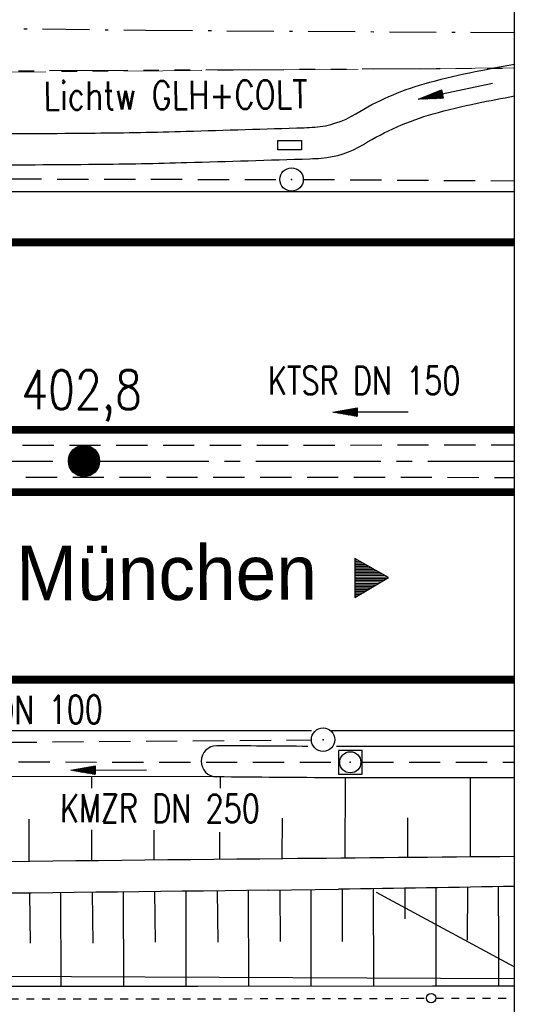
# Model space of a CAD drawing. Extents: x 0 to 1135, y 0 to 420.
# Tile 44 of 81: x 918 to 950, y 186 to 249. Entities that reach past the tile are written whole.
import ezdxf
from ezdxf.enums import TextEntityAlignment as Align

# ---------------------------------------------------------------- set-up
doc = ezdxf.new("R2010")
doc.units = 0
doc.header["$LTSCALE"] = 2
doc.header["$MEASUREMENT"] = 0
for name, pattern in [('ACAD_ISO03W100', [0.5, 0.25, -0.25]), ('ACHSE', [5.5, 4, -0.5, 0.5, -0.5]), ('AUSGEZOGEN', [0]), ('BAB-FM2', [2.6, 1.5, -0.5, 0.1, -0.5]), ('GESTRICH-X2', [1.5, 1, -0.5]), ('PHANTOMX2', [5, 2.5, -0.5, 0.5, -0.5, 0.5, -0.5])]:
    doc.linetypes.add(name, pattern=pattern)
doc.layers.get('0').update_dxf_attribs({"color": 8, "linetype": 'AUSGEZOGEN'})
for name, color, linetype in [('ACHSETOP', 250, 'ACHSE'), ('BAB_FM', 8, 'BAB-FM2'), ('BOESCHG', 8, 'AUSGEZOGEN'), ('Boeschungen', 15, 'CONTINUOUS'), ('FBRTOP', 8, 'AUSGEZOGEN'), ('GRENZL-BAB', 7, 'AUSGEZOGEN'), ('HEKT_B', 250, 'CONTINUOUS'), ('KANAL', 200, 'GESTRICH-X2'), ('Lichtwellenleiter COLT', 8, 'PHANTOMX2'), ('Lichtwellenleiter GLH', 8, 'PHANTOMX2'), ('MULDE', 8, 'AUSGEZOGEN'), ('NETZ', 250, 'AUSGEZOGEN'), ('PFEIL', 200, 'CONTINUOUS'), ('PFEILTOP', 8, 'AUSGEZOGEN'), ('RAHMEN', 250, 'AUSGEZOGEN'), ('RICHTUNG', 250, 'CONTINUOUS'), ('SCHSYMBOL', 200, 'AUSGEZOGEN'), ('TE', 15, 'CONTINUOUS'), ('TEXTO', 200, 'CONTINUOUS')]:
    doc.layers.add(name, color=color, linetype=linetype)
doc.styles.add('ROMANS', font='romans.shx', dxfattribs={"width": 0.8})
doc.styles.add('UNIR-O', font='unir_o.shx')

# ---------------------------------------------------------------- blocks, each defined once
blk = doc.blocks.new('*X17')
at = {"color": 0}
for p, q in [((212.234, 257.394), (213.242, 258.402)), ((212.236, 257.466), (213.169, 258.4)), ((212.237, 257.326), (213.31, 258.399)), ((212.244, 257.262), (213.373, 258.392)), ((212.244, 257.545), (213.09, 258.391)), ((212.254, 257.202), (213.434, 258.381)), ((212.261, 257.633), (213.003, 258.375)), ((212.268, 257.145), (213.491, 258.368)), ((212.284, 257.09), (213.545, 258.351)), ((212.29, 257.732), (212.903, 258.346)), ((212.303, 257.038), (213.597, 258.333)), ((212.324, 256.988), (213.647, 258.312)), ((212.343, 257.856), (212.779, 258.293)), ((212.347, 256.941), (213.694, 258.288)), ((212.372, 256.895), (213.74, 258.263)), ((212.399, 256.852), (213.783, 258.236)), ((212.428, 256.81), (213.825, 258.207)), ((212.459, 256.77), (213.865, 258.176)), ((212.492, 256.732), (213.903, 258.143)), ((212.526, 256.696), (213.939, 258.109)), ((212.563, 256.662), (213.974, 258.073)), ((212.601, 256.629), (214.006, 258.035)), ((212.64, 256.598), (214.037, 257.995)), ((212.682, 256.569), (214.066, 257.953)), ((212.726, 256.542), (214.093, 257.91)), ((212.771, 256.517), (214.119, 257.864)), ((212.819, 256.493), (214.142, 257.817)), ((212.868, 256.472), (214.163, 257.767)), ((212.92, 256.454), (214.182, 257.715)), ((212.975, 256.437), (214.198, 257.661)), ((213.032, 256.424), (214.211, 257.603)), ((213.092, 256.414), (214.222, 257.543)), ((213.156, 256.407), (214.229, 257.479)), ((213.224, 256.404), (214.232, 257.412)), ((213.296, 256.406), (214.23, 257.339)), ((213.375, 256.414), (214.222, 257.26)), ((213.463, 256.43), (214.205, 257.173)), ((213.563, 256.46), (214.176, 257.073)), ((213.686, 256.512), (214.123, 256.949))]:
    blk.add_line(p, q, dxfattribs=at)
blk = doc.blocks.new('SRMAST2')
at = {"color": 0}
blk.add_circle((0, 0), 0.999, dxfattribs=at)
blk.add_point((0, 0), dxfattribs=at)
blk.add_blockref('*X17', (-213.233, -257.403))
blk = doc.blocks.new('RPFEIL')
at = {"color": 0}
for p, q in [((-0.002, 0), (-1.252, -2.165)), ((-0.352, -2.165), (-0.352, -0.607)), ((-0.252, -2.165), (-0.252, -0.433)), ((-0.152, -2.165), (-0.152, -0.26)), ((-0.052, -2.165), (-0.052, -0.087)), ((1.248, -2.165), (-0.002, 0)), ((0.048, -2.165), (0.048, -0.087)), ((0.148, -2.165), (0.148, -0.26)), ((0.248, -2.165), (0.248, -0.433)), ((0.348, -2.165), (0.348, -0.607)), ((-0.652, -2.165), (-0.652, -1.126)), ((-0.552, -2.165), (-0.552, -0.953)), ((-0.452, -2.165), (-0.452, -0.78)), ((0.448, -2.165), (0.448, -0.78)), ((0.548, -2.165), (0.548, -0.953)), ((0.648, -2.165), (0.648, -1.126)), ((-1.052, -2.165), (-1.052, -1.819)), ((-0.952, -2.165), (-0.952, -1.646)), ((-0.852, -2.165), (-0.852, -1.473)), ((-0.752, -2.165), (-0.752, -1.299)), ((0.748, -2.165), (0.748, -1.299)), ((0.848, -2.165), (0.848, -1.473)), ((0.948, -2.165), (0.948, -1.646)), ((1.048, -2.165), (1.048, -1.819)), ((-1.252, -2.165), (1.248, -2.165)), ((-1.152, -2.165), (-1.152, -1.992)), ((1.148, -2.165), (1.148, -1.992))]:
    blk.add_line(p, q, dxfattribs=at)
blk = doc.blocks.new('GST')
at = {"color": 0}
blk.add_circle((0, 0), 0.75, dxfattribs=at)
blk.add_point((0, 0), dxfattribs=at)
blk = doc.blocks.new('20')
blk.add_lwpolyline([(-0.754, -0.751), (0.754, -0.751), (0.754, 0.75), (-0.754, 0.75)], close=True)
blk.add_circle((0, 0), 0.676)
blk.add_point((0, 0))
blk = doc.blocks.new('10')
blk.add_blockref('GST', (0, 0))
blk = doc.blocks.new('PFEIL2')
at = {"color": 0}
for p, q in [((0.88, 0.002), (-2.401, -0.012)), ((0.881, -0.271), (0.879, 0.276)), ((0.879, 0.276), (2.429, 0.009)), ((0.911, 0.27), (0.879, 0.265)), ((0.965, 0.261), (0.879, 0.246)), ((1.019, 0.252), (0.879, 0.228)), ((1.073, 0.242), (0.879, 0.209)), ((1.127, 0.233), (0.879, 0.191)), ((1.181, 0.224), (0.879, 0.172)), ((1.235, 0.214), (0.879, 0.154)), ((1.289, 0.205), (0.879, 0.135)), ((1.343, 0.196), (0.879, 0.117)), ((1.397, 0.187), (0.879, 0.098)), ((1.451, 0.177), (0.879, 0.08)), ((1.505, 0.168), (0.879, 0.061)), ((1.559, 0.159), (0.88, 0.043)), ((1.613, 0.149), (0.88, 0.024)), ((1.668, 0.14), (0.88, 0.006)), ((1.722, 0.131), (0.88, -0.013)), ((1.776, 0.121), (0.88, -0.031)), ((1.83, 0.112), (0.88, -0.05)), ((1.884, 0.103), (0.88, -0.068)), ((1.938, 0.094), (0.88, -0.087)), ((1.992, 0.084), (0.88, -0.105)), ((2.046, 0.075), (0.88, -0.124)), ((2.1, 0.066), (0.88, -0.142)), ((2.154, 0.056), (0.88, -0.161)), ((2.208, 0.047), (0.88, -0.179)), ((2.262, 0.038), (0.881, -0.198)), ((2.316, 0.029), (0.881, -0.216)), ((2.37, 0.019), (0.881, -0.235)), ((2.424, 0.01), (0.881, -0.253)), ((2.429, 0.009), (0.881, -0.271))]:
    blk.add_line(p, q, dxfattribs=at)

msp = doc.modelspace()

# ---------------------------------------------------------------- linework, layer by layer
at = {"layer": 'ACHSETOP'}
msp.add_lwpolyline([(25, 220.373), (447.448, 220.371), (747.448, 220.371), (922.448, 220.371), (950, 220.371)], dxfattribs=at)
at = {"layer": 'BAB_FM'}
msp.add_lwpolyline([(909.401, 248.16), (926.401, 247.954), (950, 247.805)], dxfattribs=at)
at = {"layer": 'BOESCHG'}
for p, q in [((922.928, 200.158), (922.927, 199.42)), ((931.16, 200.141), (931.155, 199.419)), ((939.16, 200.082), (939.147, 194.941)), ((947.16, 200.085), (947.162, 195.017)), ((918.923, 197.448), (918.918, 194.73)), ((935.141, 197.505), (935.121, 194.9)), ((943.161, 197.531), (943.162, 194.98)), ((922.922, 196.745), (922.918, 194.773)), ((926.922, 196.74), (926.918, 194.815)), ((931.132, 196.609), (931.118, 194.859)), ((934.237, 192.889), (938.75, 192.948))]:
    msp.add_line(p, q, dxfattribs=at)
msp.add_lwpolyline([(930.928, 200.142), (911.471, 200.179)], dxfattribs=at)
for points in [[(950, 195.043, 0.000317), (935.183, 194.901, 0.000314), (888.025, 194.387, 0.000262), (872.354, 194.198, 0.000266)], [(950, 193.137, -0.001297), (938.75, 192.948, -0.000652)], [(934.237, 192.889, -0.000638), (890.118, 192.393, 0.000925), (858.365, 192.018, 0.00022), (820.58, 191.486, -0.000369), (798.061, 191.175, -0.000079), (795.372, 191.14, 0.000009), (770.952, 190.828, 0.000425), (716.934, 190.092, 0.007022), (713.668, 189.999, 0.064802), (711.656, 189.65, 0.037341), (708.37, 188.352, 0.004668), (707.25, 187.797, -0.001022), (706.587, 187.462, -0.008199)]]:
    msp.add_lwpolyline(points, format="xyb", dxfattribs=at)
at = {"layer": 'Boeschungen'}
msp.add_line((938.983, 192.542), (938.977, 189.595), dxfattribs=at)
at = {"layer": 'Boeschungen', "linetype": 'Continuous'}
for points in [[(936.994, 186.76), (936.983, 192.925)], [(938.979, 192.952), (938.983, 192.542)], [(940.995, 187.012), (940.985, 192.981)], [(942.99, 193.013), (942.976, 191.053)], [(944.996, 187.034), (944.987, 193.046)], [(946.993, 193.081), (946.968, 189.699)], [(948.994, 189.359), (948.989, 193.118)], [(918.966, 192.704), (919.006, 189.501)], [(920.989, 186.752), (920.973, 192.728)], [(922.969, 192.751), (923.007, 189.503)], [(924.99, 186.754), (924.975, 192.775)], [(926.971, 192.799), (927.01, 189.555)], [(928.992, 186.756), (928.978, 192.824)], [(930.974, 192.848), (931.011, 189.557)], [(932.993, 186.758), (932.98, 192.873)], [(934.976, 192.899), (935.013, 189.609)], [(948.998, 186.766), (948.994, 189.359)], [(824.76, 186.759), (827.261, 186.748), (829.763, 186.786), (854.77, 186.774), (869.724, 186.757), (879.727, 186.762), (904.734, 186.75), (929.741, 186.737), (944.747, 186.77), (950, 186.773)], [(824.763, 186.859), (827.262, 186.798), (829.763, 186.786), (854.77, 186.774), (869.724, 186.757), (879.727, 186.762), (904.734, 186.75), (929.741, 186.737), (944.747, 186.77), (950, 186.773)], [(870.814, 186.758), (879.727, 186.762), (904.734, 186.75), (929.741, 186.737), (944.747, 186.77), (950, 186.773)], [(940.995, 186.762), (940.995, 187.012)], [(944.997, 186.764), (944.996, 187.034)]]:
    msp.add_lwpolyline(points, dxfattribs=at)
at = {"layer": 'FBRTOP'}
for points in [[(724.914, 237.621), (747.448, 237.621), (922.448, 237.621), (950, 237.621)], [(728.909, 203.121), (747.448, 203.121), (922.448, 203.121), (937.013, 203.121)], [(938.271, 203.121), (950, 203.121)]]:
    msp.add_lwpolyline(points, dxfattribs=at)
at = {"layer": 'FBRTOP', "const_width": 0.5}
for points in [[(25, 234.373), (447.448, 234.371), (747.448, 234.371), (922.448, 234.371), (950, 234.371)], [(25, 206.373), (447.448, 206.371), (747.448, 206.371), (922.448, 206.371), (950, 206.371)]]:
    msp.add_lwpolyline(points, dxfattribs=at)
for points in [[(421.878, 222.371), (447.448, 222.371), (747.448, 222.371, 0.000001), (834.948, 222.371, -0.000001), (922.448, 222.371, 0), (950, 222.371, 0.000001)], [(421.867, 218.371), (447.448, 218.371), (747.448, 218.371, 0.000001), (834.948, 218.371, -0.000001), (922.448, 218.371, 0), (950, 218.371, 0.000001)]]:
    msp.add_lwpolyline(points, format="xyb", dxfattribs=at)
at = {"layer": 'GRENZL-BAB'}
msp.add_line((950, 187.221), (849.344, 187.643), dxfattribs=at)
at = {"layer": 'KANAL'}
for p, q in [((887.737, 238.511), (934.994, 238.392)), ((936.491, 238.4), (950, 238.312)), ((912.51, 221.384), (950, 221.4)), ((912.724, 219.349), (950, 219.323)), ((887.423, 202.124), (937.017, 202.518)), ((909.259, 201.116), (938.761, 201.078)), ((940.257, 201.085), (950, 201.09))]:
    msp.add_line(p, q, dxfattribs=at)
at = {"layer": 'Lichtwellenleiter COLT', "lineweight": 0, "flags": 128}
msp.add_lwpolyline([(950, 245.542), (915.86, 245.266), (880.502, 246.285), (842.246, 247.146), (751.665, 246.313), (722.735, 246.064), (695.223, 245.14), (644.016, 246.758)], dxfattribs=at)
at = {"layer": 'Lichtwellenleiter GLH', "flags": 128}
msp.add_lwpolyline([(540.343, 247.975), (548.11, 248.584), (598.836, 247.01), (644.274, 246.478), (670.867, 245.693), (719.517, 245.849), (751.882, 246.216), (804.759, 246.439), (842.521, 247.1), (911.739, 245.318), (950, 245.531)], dxfattribs=at)
at = {"layer": 'MULDE'}
for points in [[(915.403, 241.345, 0.00342), (923.163, 241.371, 0.004561), (928.98, 241.484, 0.000935), (936.535, 241.714, 0.010342), (937.218, 241.75, 0.119765), (939.839, 242.596, -0.06829), (944.218, 244.52, -0.018896), (947.136, 245.234, -0.00644), (950, 245.782, -0.049542)], [(915.424, 239.345, 0.003365), (923.225, 239.373, 0.004528), (929.022, 239.485, 0.000969), (936.906, 239.724, 0.010537), (937.63, 239.763, 0.120222), (940.339, 240.641, -0.069755), (944.791, 242.596, -0.018083), (947.617, 243.282, -0.005666), (950, 243.743, -0.04966)], [(936.772, 202.097, -0.000156), (930.943, 202.142)], [(950, 202.085, 0), (948.721, 202.085, -0.000024), (939.499, 202.081, -0.001882), (938.655, 202.084, -0.000001), (938.621, 202.084)], [(950, 200.085, 0), (948.722, 200.085, -0.000024), (939.492, 200.081, -0.001882), (938.647, 200.084, -0.000206), (930.928, 200.142)]]:
    msp.add_lwpolyline(points, format="xyb", dxfattribs=at)
msp.add_arc((930.953, 201.142), 1, 90.58582, 268.59308, dxfattribs=at)
at = {"layer": 'NETZ'}
msp.add_line((949.98, 187.976), (941.183, 192.733), dxfattribs=at)
at = {"layer": 'RAHMEN'}
msp.add_line((950, 0), (950, 415), dxfattribs=at)
at = {"layer": 'SCHSYMBOL'}
msp.add_lwpolyline([(936.37, 240.306), (934.867, 240.306), (934.867, 240.888), (936.37, 240.888)], close=True, dxfattribs=at)
at = {"layer": 'TE', "linetype": 'ACAD_ISO03W100'}
for points in [[(870.247, 185.957), (879.757, 185.962), (904.765, 185.949), (929.722, 185.938), (944.363, 185.969)], [(944.963, 185.97), (950, 185.973)]]:
    msp.add_lwpolyline(points, dxfattribs=at)
at = {"layer": 'TE', "linetype": 'Continuous'}
msp.add_circle((944.663, 185.98), 0.3, dxfattribs=at)

# ---------------------------------------------------------------- block references
at = {"layer": 'HEKT_B', "rotation": 61.59649567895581}
msp.add_blockref('SRMAST2', (922.448, 220.371), dxfattribs=at)
at = {"layer": 'PFEIL'}
for p, rotation in [((940.808, 223.516), 180.0208673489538), ((924.04, 200.586), 179.9224673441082)]:
    msp.add_blockref('PFEIL2', p, dxfattribs=dict(at, rotation=rotation))
at = {"layer": 'PFEILTOP', "rotation": 191.9247455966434}
msp.add_blockref('PFEIL2', (946.246, 244.061), dxfattribs=at)
at = {"layer": 'RICHTUNG', "rotation": 270.3946234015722}
msp.add_blockref('RPFEIL', (941.951, 212.901), dxfattribs=at)
at = {"layer": 'SCHSYMBOL'}
for name, p, rotation in [('GST', (935.737, 238.397), 179.9999956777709), ('10', (937.753, 202.527), 359.9999956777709), ('20', (939.496, 201.081), 359.9999956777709)]:
    msp.add_blockref(name, p, dxfattribs=dict(at, rotation=rotation))

# ---------------------------------------------------------------- texts
at = {"layer": 'HEKT_B', "style": 'ROMANS', "width": 0.8}
msp.add_text('402,8', height=2.5, rotation=360, dxfattribs=at).set_placement((918.442, 223.682))
at = {"layer": 'Lichtwellenleiter GLH', "style": 'ROMANS', "width": 0.8}
msp.add_text('Lichtw GLH+COLT', height=1.8, rotation=0.39272, dxfattribs=at).set_placement((919.862, 242.841))
at = {"layer": 'RICHTUNG', "style": 'UNIR-O'}
msp.add_text('München', height=3.5, rotation=0.1353, dxfattribs=at).set_placement((918.112, 211.446))
at = {"layer": 'TEXTO', "style": 'ROMANS', "width": 0.75}
for s, rotation, p in [('KTSR DN 150', 0.02087, (940.383, 224.63)), ('KTSR DN 100', 0.45977, (917.499, 203.524)), ('KMZR DN 250', 359.92247, (927.308, 197.23))]:
    msp.add_text(s, height=1.8, rotation=rotation, dxfattribs=at).set_placement(p, align=Align.CENTER)

doc.saveas('drawing.dxf')
